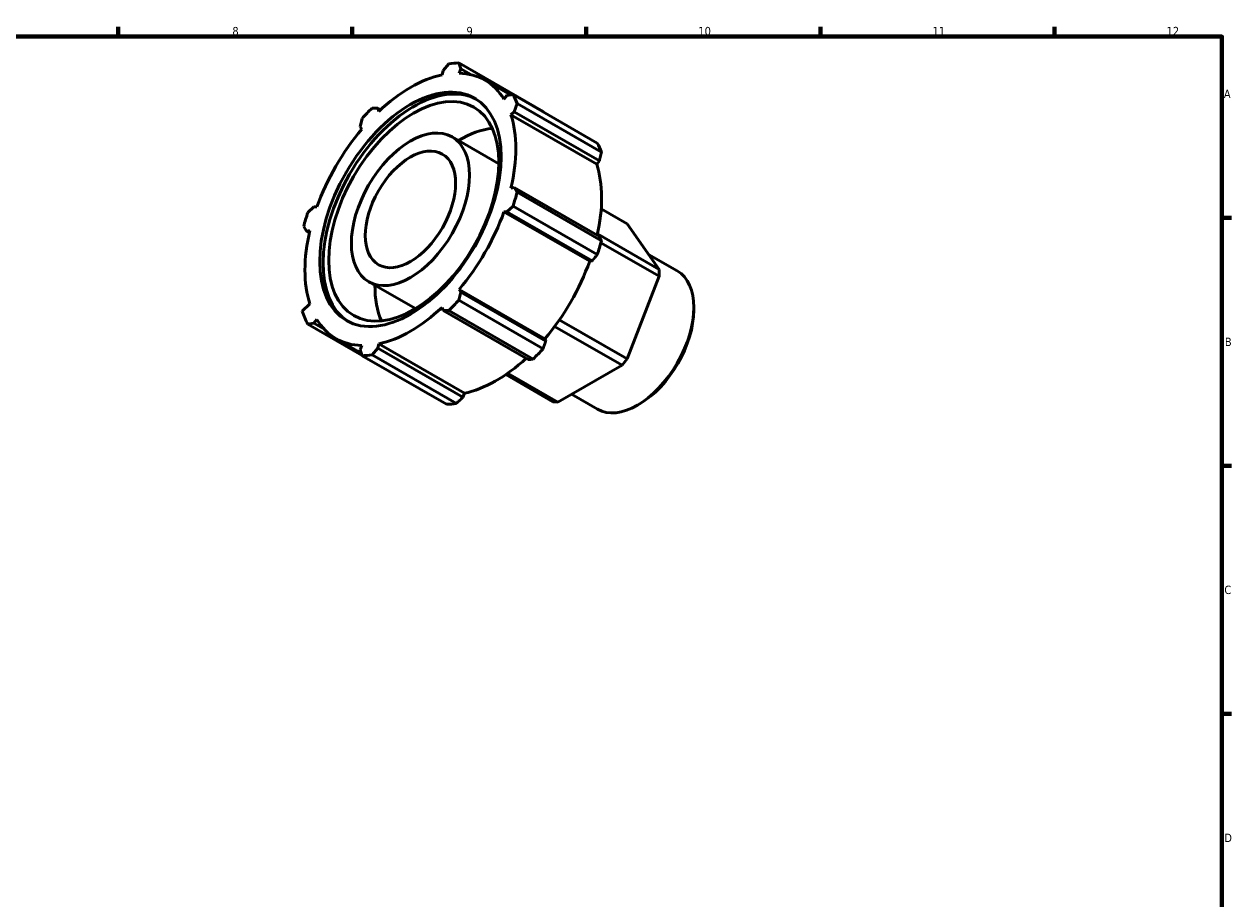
# Model space of a CAD drawing. Header units: millimetres. Extents: x 0 to 925, y 0 to 594.
# Tile 4 of 4: x 462 to 824, y 316 to 578. Entities that reach past the tile are written whole.
import ezdxf

# ---------------------------------------------------------------- set-up
doc = ezdxf.new("R2010")
doc.units = ezdxf.units.MM
doc.layers.add('Border (ISO)', color=7, linetype='Continuous', lineweight=70)
doc.layers.add('Visible (ISO)', color=7, linetype='Continuous', lineweight=50)
doc.styles.add('Note Text (ISO)', font='tahoma.ttf')

# ---------------------------------------------------------------- blocks, each defined once
blk = doc.blocks.new('Borders Default Border')
at = {"layer": 'Border (ISO)'}
for p, q in [((490.58, 574), (490.58, 576.9)), ((560.67, 574), (560.67, 576.9)), ((630.75, 574), (630.75, 576.9)), ((700.83, 574), (700.83, 576.9)), ((770.92, 574), (770.92, 576.9)), ((821, 519.75), (823.9, 519.75)), ((821, 445.5), (823.9, 445.5)), ((821, 371.25), (823.9, 371.25))]:
    blk.add_line(p, q, dxfattribs=at)
at = {"layer": 'Border (ISO)', "flags": 128}
blk.add_lwpolyline([(20, 20), (20, 574), (821, 574), (821, 20), (20, 20)], dxfattribs=at)
at = {"layer": 'Border (ISO)', "color": 232, "true_color": 0xca0064, "char_height": 2.5, "attachment_point": 7, "style": 'Note Text (ISO)'}
for s, insert in [('8', (524.81, 574.34)), ('9', (594.88, 574.35)), ('10', (664.29, 574.35)), ('11', (734.37, 574.4)), ('12', (804.46, 574.4)), ('A', (821.59, 555.62)), ('B', (821.89, 481.37)), ('C', (821.73, 407.08)), ('D', (821.73, 332.88))]:
    blk.add_mtext(s, dxfattribs=dict(at, insert=insert))

msp = doc.modelspace()

# ---------------------------------------------------------------- linework, layer by layer
at = {"layer": 'Visible (ISO)'}
for p, q in [((587.897, 563.855), (589.591, 565.826)), ((592.554, 566.113), (593.144, 564.363)), ((617.795, 551.578), (592.554, 566.113)), ((592.674, 563.048), (593.144, 564.363)), ((593.144, 564.363), (596.194, 562.607)), ((587.897, 563.855), (587.59, 562.555)), ((608.073, 556.535), (600.375, 560.968)), ((607, 556.322), (606.097, 555.258)), ((607, 556.322), (608.807, 556.681)), ((608.807, 556.681), (634.048, 542.146)), ((610.035, 553.962), (609.174, 551.507)), ((635.276, 539.427), (610.035, 553.962)), ((566.606, 552.589), (568.3, 552.57)), ((568.3, 552.57), (569.118, 552.099)), ((568.607, 551.623), (568.3, 552.57)), ((608.203, 550.594), (609.174, 551.507)), ((633.863, 535.817), (608.203, 550.594)), ((609.174, 551.507), (634.654, 536.834)), ((563.053, 547.035), (563.643, 549.464)), ((563.053, 547.035), (563.523, 546.262)), ((590.574, 543.948), (604.549, 535.9)), ((634.654, 536.834), (633.863, 535.817)), ((609.174, 528.85), (608.203, 528.645)), ((609.174, 528.85), (610.035, 527.386)), ((634.654, 514.177), (609.174, 528.85)), ((610.035, 527.386), (635.276, 512.851)), ((547.39, 521.313), (549.197, 523.035)), ((550.1, 523.012), (549.197, 523.035)), ((606.097, 521.555), (607, 521.532)), ((631.757, 506.779), (606.097, 521.555)), ((608.807, 523.254), (607, 521.532)), ((607, 521.532), (632.481, 506.858)), ((634.048, 508.719), (608.807, 523.254)), ((635.204, 522.448), (642.96, 517.982)), ((547.023, 515.717), (546.162, 517.18)), ((652.56, 504.285), (642.96, 517.982)), ((547.023, 515.717), (547.994, 515.922)), ((547.839, 515.247), (547.023, 515.717)), ((652.56, 504.285), (634.1, 514.916)), ((635.126, 512.294), (652.56, 502.254)), ((632.481, 506.858), (631.757, 506.779)), ((649.387, 508.812), (657.939, 503.887)), ((652.56, 502.254), (652.56, 504.285)), ((565.623, 500.619), (579.597, 492.571)), ((642.96, 477.5), (652.56, 502.254)), ((593.144, 497.531), (592.554, 495.103)), ((593.144, 497.531), (592.674, 498.305)), ((618.334, 483.528), (592.674, 498.305)), ((618.624, 482.858), (593.144, 497.531)), ((547.994, 493.973), (545.728, 491.842)), ((587.59, 492.943), (587.897, 491.997)), ((589.591, 491.977), (587.897, 491.997)), ((587.897, 491.997), (613.377, 477.324)), ((614.832, 477.442), (589.591, 491.977)), ((592.554, 495.103), (617.795, 480.567)), ((662.913, 492.129), (662.913, 492.907)), ((549.197, 488.245), (547.39, 487.886)), ((549.197, 488.245), (550.1, 489.308)), ((552.182, 486.526), (549.197, 488.245)), ((642.96, 477.5), (622.673, 489.182)), ((547.39, 487.886), (563.612, 478.544)), ((621.268, 487.224), (641.439, 475.609)), ((563.375, 479.25), (555.822, 483.599)), ((563.523, 481.518), (563.053, 480.203)), ((568.3, 480.712), (568.607, 482.011)), ((594.266, 467.235), (568.607, 482.011)), ((618.334, 483.528), (618.624, 482.858)), ((563.643, 478.454), (563.053, 480.203)), ((588.884, 463.918), (563.643, 478.454)), ((568.3, 480.712), (566.606, 478.741)), ((566.606, 478.741), (591.847, 464.206)), ((593.781, 466.039), (568.3, 480.712)), ((641.439, 475.609), (642.96, 477.5)), ((622.238, 464.552), (641.439, 475.609)), ((606.62, 472.809), (620.717, 464.691)), ((622.238, 464.552), (607.2, 473.211)), ((594.266, 467.235), (593.781, 466.039)), ((626.347, 466.918), (634.084, 462.462)), ((620.717, 464.691), (622.238, 464.552)), ((646.751, 464.063), (646.077, 463.672))]:
    msp.add_line(p, q, dxfattribs=at)
for centre, major_axis, start_param, end_param in [((578.098, 522.283), (23.954, 41.596), 0.3435016, 0.4380292), ((579.096, 521.709), (-19.163, -33.277), 3.1675328, 6.2572452), ((578.098, 522.283), (-22.277, -38.684), 3.6196245, 4.2304897), ((578.098, 522.283), (22.277, 38.684), 5.975819, 6.5866842), ((578.098, 522.283), (23.954, 41.596), 5.8412887, 5.9358163), ((578.098, 522.283), (23.954, 41.596), 1.1288997, 1.2234273), ((578.098, 522.283), (22.277, 38.684), 5.1904208, 5.8012861), ((578.098, 522.283), (-22.277, -38.684), 4.4050227, 5.0158879), ((592.948, 513.732), (17.965, 31.197), 0.3941433, 0.8031488), ((603.339, 507.748), (23.954, 41.596), 5.8412887, 5.9358163), ((603.758, 507.507), (-22.277, -38.684), 2.0656152, 2.6596934), ((578.098, 522.283), (-23.954, -41.596), 1.9142979, 2.0088255), ((578.098, 522.283), (23.954, 41.596), 1.9142979, 2.0088255), ((578.098, 522.283), (22.277, 38.684), 4.4050227, 5.0158879), ((578.098, 522.283), (-22.277, -38.684), 5.1904208, 5.8012861), ((603.339, 507.748), (-23.954, -41.596), 1.9142979, 2.0088255), ((603.758, 507.507), (-22.277, -38.684), 1.26343, 1.8742952), ((646.012, 483.175), (11.928, 20.713), 3.1415927, 6.2831853), ((592.948, 513.732), (17.965, 31.197), 2.3384438, 2.7474494), ((578.098, 522.283), (-23.954, -41.596), 5.8012861, 5.9358163), ((578.098, 522.283), (22.277, 38.684), 3.6196245, 4.2304897), ((578.098, 522.283), (-23.954, -41.596), 1.1288997, 1.2234273), ((646.688, 482.785), (11.451, 19.884), 3.9289245, 5.4958534), ((578.098, 522.283), (-22.277, -38.684), 5.975819, 6.5866842), ((578.098, 522.283), (-23.954, -41.596), 0.3435016, 0.4380292), ((603.758, 507.507), (-22.277, -38.684), 0.4780318, 1.0719493), ((603.339, 507.748), (-23.954, -41.596), 1.1288997, 1.2234273), ((603.339, 507.748), (-23.954, -41.596), 0.3435016, 0.4380292)]:
    msp.add_ellipse(centre, major_axis=major_axis, ratio=0.5780931, start_param=start_param, end_param=end_param, dxfattribs=at)
for centre, major_axis in [((578.098, 522.283), (19.163, 33.277)), ((579.096, 521.709), (17.965, 31.197)), ((578.098, 522.283), (12.476, 21.665)), ((578.098, 522.283), (9.542, 16.57))]:
    msp.add_ellipse(centre, major_axis=major_axis, ratio=0.5780931, dxfattribs=at)
for points, weights in [([(617.838, 551.48), (617.817, 551.529), (617.795, 551.578)], [1.00025284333, 1.00012745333, 1]), ([(634.654, 536.834), (634.961, 538.102), (635.276, 539.427)], [1.00424912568, 1.00253159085, 1]), ([(635.276, 512.851), (634.961, 513.526), (634.654, 514.177)], [1, 1.00253159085, 1.00424912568]), ([(632.481, 506.858), (633.251, 507.768), (634.048, 508.719)], [1.00424912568, 1.00253159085, 1]), ([(617.795, 480.567), (618.22, 481.735), (618.624, 482.858)], [1, 1.00253159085, 1.00424912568]), ([(613.377, 477.324), (614.092, 477.38), (614.832, 477.442)], [1.00424912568, 1.00253159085, 1]), ([(591.847, 464.206), (592.836, 465.14), (593.781, 466.039)], [1, 1.00253159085, 1.00424912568])]:
    msp.add_rational_spline(points, weights, degree=2, dxfattribs=at)

# ---------------------------------------------------------------- block references
msp.add_blockref('Borders Default Border', (0, 0))

doc.saveas('drawing.dxf')
